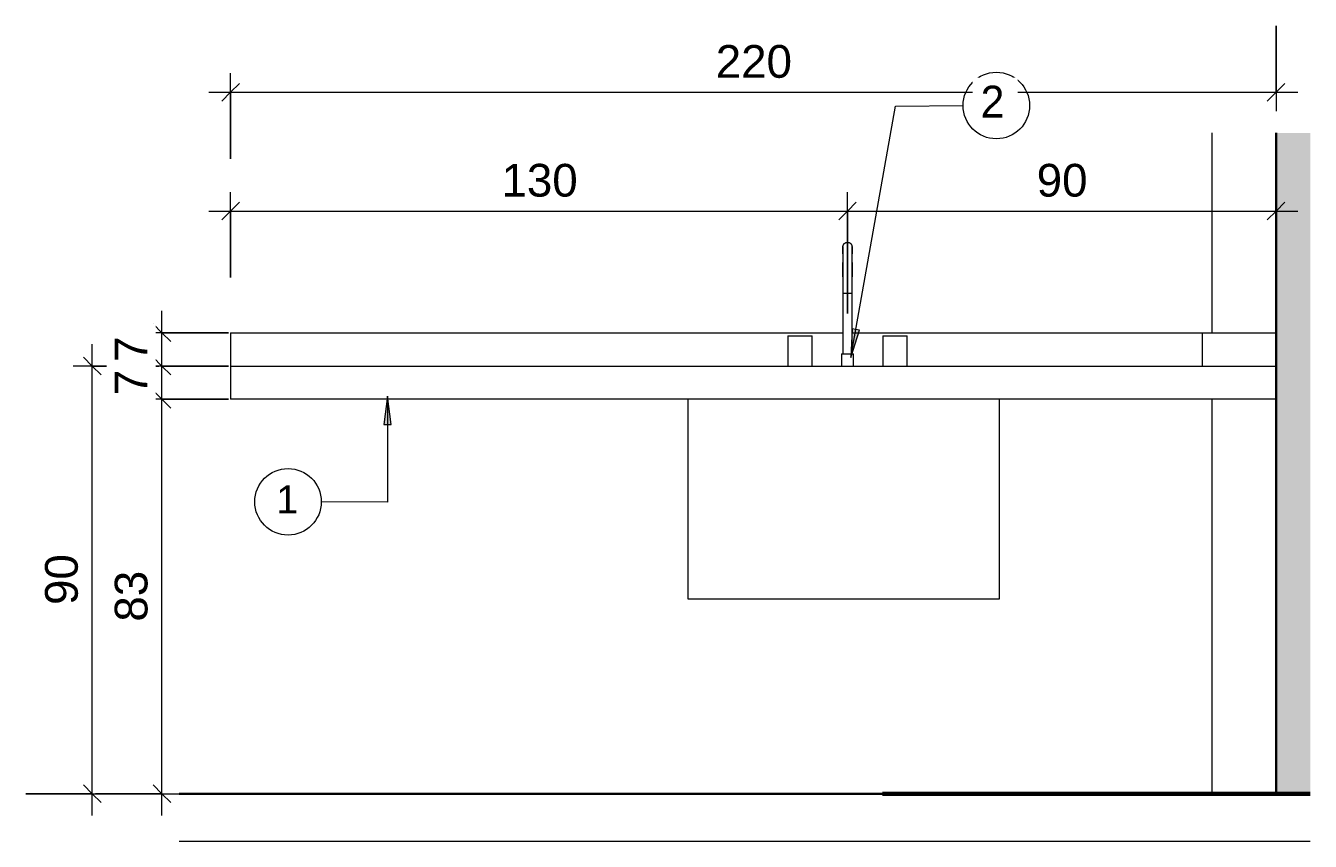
# Model space of a CAD drawing. Header units: metres. Extents: x -23.4 to 55.3, y -20.8 to 5.
# Tile 5 of 26: x -9.8 to -7.1, y -0.1 to 1.6. Entities that reach past the tile are written whole.
import ezdxf

# ---------------------------------------------------------------- set-up
doc = ezdxf.new("R2010")
doc.units = ezdxf.units.M
doc.layers.get('DEFPOINTS').update_dxf_attribs({"lineweight": 18})
for name, color, linetype, lineweight in [('6-MAGENTA', 7, 'Continuous', 18), ('A-ANNO-DIMS', 211, 'Continuous', 9), ('A-ANNO-DIMS-20', 211, 'Continuous', 9), ('A-ANNO-KEYN', 231, 'Continuous', 9), ('A-FLOR', 192, 'Continuous', 18), ('A-GENM', 13, 'Continuous', 18), ('A-WALL', 113, 'Continuous', 18), ('A-WALL-PATT', 111, 'Continuous', 35), ('ARQ-ALV-MEDIA', 7, 'Continuous', 18), ('ARQ-COTAS', 7, 'Continuous', 18), ('ARQ-LAY-EQUIP', 7, 'Continuous', 18), ('COTAS', 7, 'Continuous', 18), ('DETALHES_CTR35', 7, 'Continuous', 18), ('ESQUADRIAS', 250, 'Continuous', 35), ('G-ANNO-TEXT', 231, 'Continuous', 9), ('P-SANR-FIXT', 6, 'Continuous', 18), ('PAREDES', 10, 'Continuous', 70), ('Projeto da acquasoft Caldas NovasMOD_dwg', 8, 'Continuous', 18)]:
    doc.layers.add(name, color=color, linetype=linetype, lineweight=lineweight)
doc.styles.add('Arial_2', font='arial.ttf', dxfattribs={"height": 0.068847})
doc.styles.add('Arial_3', font='arial.ttf', dxfattribs={"height": 0.059012})
doc.styles.add('Century Gothic_1', font='GOTHIC.TTF', dxfattribs={"height": 0.067065})
doc.dimstyles.new('COTA_BANHOS_1__20_4', dxfattribs={"dimscale": 0.3048, "dimtxt": 0.07, "dimasz": 0.121391, "dimexe": 0.131234, "dimexo": 0.0625, "dimgap": 0.032808, "dimtad": 1, "dimdec": 0, "dimlfac": 100, "dimzin": 0, "dimdsep": 46, "dimtxsty": 'Arial_2', "dimblk1": 'OBLIQUE', "dimblk2": 'OBLIQUE', "dimsah": 1, "dimcen": 0.09, "dimdle": 0.150919, "dimazin": 0, "dimtfac": 1, "dimtdec": 4, "dimtix": 1, "dimtmove": 0, "dimatfit": 3, "dimfxl": 0.459318, "dimfxlon": 1, "dimtvp": 1, "dimtfill": 1, "dimtolj": 1, "dimtzin": 0, "dimarcsym": 2})
doc.dimstyles.new('COTA_BANHOS_1__20_5', dxfattribs={"dimscale": 0.3048, "dimtxt": 0.07, "dimasz": 0.121391, "dimexe": 0.131234, "dimexo": 0.0625, "dimgap": 0.032808, "dimtad": 1, "dimdec": 0, "dimlfac": 100, "dimzin": 0, "dimdsep": 46, "dimtxsty": 'Arial_2', "dimblk1": 'OBLIQUE', "dimblk2": 'OBLIQUE', "dimsah": 1, "dimcen": 0.09, "dimdle": 0.150919, "dimazin": 0, "dimtfac": 1, "dimtdec": 4, "dimtix": 1, "dimtmove": 0, "dimatfit": 3, "dimfxl": 0.459318, "dimfxlon": 1, "dimtvp": 1, "dimtfill": 1, "dimtolj": 1, "dimtzin": 0, "dimarcsym": 2})
doc.dimstyles.new('COTA_BANHOS_1__20_6', dxfattribs={"dimscale": 0.3048, "dimtxt": 0.07, "dimasz": 0.121391, "dimexe": 0.131234, "dimexo": 0.0625, "dimgap": 0.032808, "dimtad": 1, "dimdec": 0, "dimlfac": 100, "dimzin": 0, "dimdsep": 46, "dimtxsty": 'Arial_2', "dimblk1": 'OBLIQUE', "dimblk2": 'OBLIQUE', "dimsah": 1, "dimcen": 0.09, "dimdle": 0.150919, "dimazin": 0, "dimtfac": 1, "dimtdec": 4, "dimtix": 1, "dimtmove": 0, "dimatfit": 3, "dimfxl": 0.459318, "dimfxlon": 1, "dimtvp": 1, "dimtfill": 1, "dimtolj": 1, "dimtzin": 0, "dimarcsym": 2})

# ---------------------------------------------------------------- blocks, each defined once
blk = doc.blocks.new('Projeto da acquasoft Caldas NovasMOD_dwg__Dot-1411859-Vista bancada carnes')
at = {"layer": 'COTAS'}
for p, q in [((28.344, 0), (28.304, 0)), ((28.364, 0), (28.404, 0)), ((28.404, 0), (28.364, 0))]:
    blk.add_line(p, q, dxfattribs=at)
blk = doc.blocks.new('Projeto da acquasoft Caldas NovasMOD_dwg-1411832-Vista bancada carnes')
at = {"lineweight": 18}
for p, q in [((26.5644, 0), (26.4644, 0)), ((26.4644, 0), (26.5644, 0)), ((26.7262, 0), (26.6262, 0)), ((26.6262, 0), (26.7262, 0)), ((26.7262, 0), (26.6262, 0)), ((26.6262, 0), (26.7262, 0)), ((26.7262, 0), (26.6262, 0)), ((26.6262, 0), (26.7262, 0)), ((26.7262, 0), (26.6262, 0)), ((26.7262, 0), (26.6262, 0)), ((26.6262, 0), (26.7262, 0))]:
    blk.add_line(p, q, dxfattribs=at)
at = {"lineweight": 18, "flags": 128}
blk.add_lwpolyline([(26.6262, 0), (26.7262, 0)], close=True, dxfattribs=at)
at = {"layer": '6-MAGENTA'}
for p, q in [((28.4343, 0), (26.0543, 0)), ((26.0543, 0), (28.4343, 0))]:
    blk.add_line(p, q, dxfattribs=at)
at = {"layer": 'ARQ-ALV-MEDIA'}
blk.add_line((26.0543, 0), (27.534, 0), dxfattribs=at)
blk.add_line((26.0543, 0), (27.534, 0), dxfattribs=at)
at = {"layer": 'ARQ-COTAS'}
blk.add_line((28.384, 0), (28.4343, 0), dxfattribs=at)
at = {"layer": 'ARQ-COTAS', "flags": 128}
blk.add_lwpolyline([(28.224, 0), (28.304, 0), (26.0543, 0)], dxfattribs=at)
at = {"layer": 'ARQ-LAY-EQUIP'}
for p, q in [((27.584, 0), (28.384, 0)), ((28.384, 0), (27.584, 0)), ((27.584, 0), (28.384, 0)), ((27.584, 0), (28.384, 0)), ((28.384, 0), (27.584, 0)), ((28.384, 0), (27.584, 0)), ((28.384, 0), (27.584, 0)), ((28.384, 0), (27.584, 0)), ((27.584, 0), (28.384, 0)), ((28.384, 0), (27.584, 0)), ((27.584, 0), (28.384, 0)), ((28.384, 0), (27.584, 0)), ((28.1071, 0), (28.1067, 0)), ((28.2879, 0), (28.1166, 0))]:
    blk.add_line(p, q, dxfattribs=at)
at = {"layer": 'ARQ-LAY-EQUIP', "flags": 128}
for points in [[(26.0543, 0), (26.3397, 0), (27.0397, 0)], [(27.0397, 0), (26.3397, 0), (26.0543, 0)], [(28.2974, 0), (28.1166, 0), (28.1067, 0)]]:
    blk.add_lwpolyline(points, dxfattribs=at)
at = {"layer": 'DEFPOINTS'}
blk.add_line((26.0543, 0), (28.4343, 0), dxfattribs=at)
at = {"layer": 'DETALHES_CTR35'}
for p, q in [((26.0543, 0), (28.4343, 0)), ((26.0543, 0), (28.4343, 0)), ((26.0543, 0), (28.384, 0)), ((28.384, 0), (26.0543, 0)), ((28.234, 0), (26.0543, 0)), ((26.0543, 0), (28.234, 0)), ((28.4343, 0), (28.384, 0)), ((28.384, 0), (28.4343, 0))]:
    blk.add_line(p, q, dxfattribs=at)
at = {"layer": 'ESQUADRIAS'}
blk.add_line((26.0543, 0), (27.534, 0), dxfattribs=at)
blk.add_line((26.0543, 0), (27.534, 0), dxfattribs=at)
at = {"layer": 'PAREDES'}
for p, q in [((28.4343, 0), (27.534, 0)), ((27.534, 0), (28.234, 0)), ((28.4343, 0), (27.534, 0)), ((27.534, 0), (28.234, 0)), ((28.4343, 0), (27.684, 0)), ((27.684, 0), (28.234, 0)), ((28.4343, 0), (27.684, 0)), ((27.684, 0), (28.234, 0)), ((28.384, 0), (28.4343, 0)), ((28.384, 0), (28.4343, 0))]:
    blk.add_line(p, q, dxfattribs=at)
blk.add_blockref('Projeto da acquasoft Caldas NovasMOD_dwg__Dot-1411859-Vista bancada carnes', (0, 0))
blk.add_blockref('Projeto da acquasoft Caldas NovasMOD_dwg__Dot-1411859-Vista bancada carnes', (0, 0))
blk = doc.blocks.new('Generic Models 8 - Generic Models 28-2376465-Vista bancada carnes')
at = {"layer": 'A-GENM'}
for p, q in [((26.1623, 0.9), (28.3623, 0.9)), ((26.1623, 0.9), (26.1623, 0.83)), ((28.3623, 0.83), (26.1623, 0.83))]:
    blk.add_line(p, q, dxfattribs=at)
blk = doc.blocks.new('Modelos genéricos 39 - Modelos genéricos 40-2376492-Vista bancada carnes')
at = {"layer": 'A-GENM'}
for p, q in [((26.1623, 0.97), (27.4509, 0.97)), ((26.1623, 0.97), (26.1623, 0.9)), ((27.4698, 0.97), (28.2073, 0.97)), ((28.2073, 0.97), (28.3623, 0.97)), ((28.2073, 0.9), (28.2073, 0.97))]:
    blk.add_line(p, q, dxfattribs=at)
blk = doc.blocks.new('M_Sink Kitchen-Single - 760 x 535mm-2443443-Vista bancada carnes')
at = {"layer": 'P-SANR-FIXT'}
for p, q in [((27.4508, 1.0873), (27.4508, 0.9254)), ((27.4508, 1.0873), (27.4508, 1.0524)), ((27.4699, 0.9254), (27.4699, 1.0873)), ((27.4699, 1.0524), (27.4699, 1.0873)), ((27.4604, 1.0524), (27.4511, 1.0524)), ((27.4697, 1.0524), (27.4604, 1.0524)), ((27.335, 0.9635), (27.335, 0.9)), ((27.335, 0.9635), (27.3858, 0.9635)), ((27.3858, 0.9), (27.3858, 0.9635)), ((27.535, 0.9635), (27.535, 0.9)), ((27.535, 0.9635), (27.5858, 0.9635)), ((27.5858, 0.9), (27.5858, 0.9635)), ((27.4477, 0.9254), (27.4477, 0.9)), ((27.4477, 0.9254), (27.4731, 0.9254)), ((27.4731, 0.9), (27.4731, 0.9254)), ((27.1243, 0.83), (27.1243, 0.41)), ((27.7801, 0.41), (27.7801, 0.83)), ((27.1243, 0.41), (27.1814, 0.41)), ((27.1814, 0.41), (27.7229, 0.41)), ((27.7229, 0.41), (27.7801, 0.41))]:
    blk.add_line(p, q, dxfattribs=at)
at = {"layer": 'P-SANR-FIXT', "flags": 128}
for points in [[(27.4508, 1.1508), (27.4509, 1.1512), (27.4509, 1.1516), (27.4509, 1.152), (27.451, 1.1523), (27.451, 1.1527), (27.4511, 1.1531), (27.4512, 1.1535), (27.4513, 1.1538), (27.4515, 1.1542), (27.4516, 1.1545), (27.4518, 1.1549), (27.4519, 1.1552), (27.4521, 1.1556), (27.4523, 1.1559), (27.4525, 1.1562), (27.4527, 1.1565), (27.453, 1.1568), (27.4532, 1.1571), (27.4535, 1.1574), (27.4537, 1.1577), (27.454, 1.1579), (27.4543, 1.1582), (27.4546, 1.1584), (27.4549, 1.1586), (27.4552, 1.1588), (27.4556, 1.159), (27.4559, 1.1592), (27.4562, 1.1594), (27.4566, 1.1596), (27.4569, 1.1597), (27.4573, 1.1598), (27.4576, 1.16), (27.458, 1.1601), (27.4584, 1.1601), (27.4588, 1.1602), (27.4591, 1.1603), (27.4595, 1.1603), (27.4599, 1.1603), (27.4603, 1.1603), (27.4604, 1.1603)], [(27.4508, 1.1358), (27.4508, 1.1363), (27.4508, 1.1378), (27.4508, 1.1393), (27.4508, 1.1408), (27.4508, 1.1421), (27.4508, 1.1433), (27.4508, 1.1445), (27.4508, 1.1455), (27.4508, 1.1465), (27.4508, 1.1474), (27.4508, 1.1482), (27.4508, 1.1488), (27.4508, 1.1494), (27.4508, 1.1499), (27.4508, 1.1503), (27.4508, 1.1506), (27.4508, 1.1507), (27.4508, 1.1508), (27.4508, 1.1508)], [(27.4508, 1.1508), (27.4508, 1.1508), (27.4508, 1.1506), (27.4508, 1.1504), (27.4508, 1.15), (27.4508, 1.1496), (27.4508, 1.149), (27.4508, 1.1484), (27.4508, 1.1476), (27.4508, 1.1468), (27.4508, 1.1458), (27.4508, 1.1448), (27.4508, 1.1436), (27.4508, 1.1424), (27.4508, 1.1411), (27.4508, 1.1397), (27.4508, 1.1383), (27.4508, 1.1367), (27.4508, 1.1351), (27.4508, 1.1334), (27.4508, 1.1316), (27.4508, 1.1297), (27.4508, 1.1278), (27.4508, 1.1258), (27.4508, 1.1237), (27.4508, 1.1216), (27.4508, 1.1195), (27.4508, 1.1173), (27.4508, 1.115), (27.4508, 1.1127), (27.4508, 1.1103), (27.4508, 1.1079), (27.4508, 1.1055), (27.4508, 1.1031), (27.4508, 1.1006), (27.4508, 1.0981), (27.4508, 1.0956), (27.4508, 1.0931), (27.4508, 1.0905), (27.4508, 1.088), (27.4508, 1.0873)], [(27.4604, 1.1603), (27.4608, 1.1603), (27.4611, 1.1603), (27.4615, 1.1603), (27.4619, 1.1602), (27.4623, 1.1602), (27.4626, 1.1601), (27.463, 1.16), (27.4634, 1.1599), (27.4637, 1.1597), (27.4641, 1.1596), (27.4644, 1.1594), (27.4648, 1.1593), (27.4651, 1.1591), (27.4654, 1.1589), (27.4658, 1.1587), (27.4661, 1.1585), (27.4664, 1.1582), (27.4667, 1.158), (27.4669, 1.1577), (27.4672, 1.1575), (27.4675, 1.1572), (27.4677, 1.1569), (27.468, 1.1566), (27.4682, 1.1563), (27.4684, 1.156), (27.4686, 1.1556), (27.4688, 1.1553), (27.4689, 1.155), (27.4691, 1.1546), (27.4693, 1.1543), (27.4694, 1.1539), (27.4695, 1.1536), (27.4696, 1.1532), (27.4697, 1.1528), (27.4698, 1.1524), (27.4698, 1.1521), (27.4699, 1.1517), (27.4699, 1.1513), (27.4699, 1.1509), (27.4699, 1.1508)], [(27.4699, 1.1508), (27.4699, 1.1508), (27.4699, 1.1506), (27.4699, 1.1504), (27.4699, 1.15), (27.4699, 1.1496), (27.4699, 1.149), (27.4699, 1.1484), (27.4699, 1.1476), (27.4699, 1.1468), (27.4699, 1.1458), (27.4699, 1.1448), (27.4699, 1.1436), (27.4699, 1.1424), (27.4699, 1.1411), (27.4699, 1.1397), (27.4699, 1.1383), (27.4699, 1.1367), (27.4699, 1.1358)], [(27.4699, 1.0873), (27.4699, 1.0899), (27.4699, 1.0924), (27.4699, 1.0949), (27.4699, 1.0974), (27.4699, 1.0999), (27.4699, 1.1024), (27.4699, 1.1049), (27.4699, 1.1073), (27.4699, 1.1097), (27.4699, 1.1121), (27.4699, 1.1144), (27.4699, 1.1166), (27.4699, 1.1189), (27.4699, 1.1211), (27.4699, 1.1232), (27.4699, 1.1252), (27.4699, 1.1273), (27.4699, 1.1292), (27.4699, 1.1311), (27.4699, 1.1329), (27.4699, 1.1346), (27.4699, 1.1363), (27.4699, 1.1378), (27.4699, 1.1393), (27.4699, 1.1408), (27.4699, 1.1421), (27.4699, 1.1433), (27.4699, 1.1445), (27.4699, 1.1455), (27.4699, 1.1465), (27.4699, 1.1474), (27.4699, 1.1482), (27.4699, 1.1488), (27.4699, 1.1494), (27.4699, 1.1499), (27.4699, 1.1503), (27.4699, 1.1506), (27.4699, 1.1507), (27.4699, 1.1508), (27.4699, 1.1508)], [(27.4508, 1.0873), (27.4508, 1.0899), (27.4508, 1.0924), (27.4508, 1.0949), (27.4508, 1.0974), (27.4508, 1.0999), (27.4508, 1.1024), (27.4508, 1.1049), (27.4508, 1.1073), (27.4508, 1.1097), (27.4508, 1.1121), (27.4508, 1.1144), (27.4508, 1.1166), (27.4508, 1.1179)], [(27.4699, 1.1179), (27.4699, 1.1173), (27.4699, 1.115), (27.4699, 1.1127), (27.4699, 1.1103), (27.4699, 1.1079), (27.4699, 1.1055), (27.4699, 1.1031), (27.4699, 1.1006), (27.4699, 1.0981), (27.4699, 1.0956), (27.4699, 1.0931), (27.4699, 1.0905), (27.4699, 1.088), (27.4699, 1.0873)]]:
    blk.add_lwpolyline(points, dxfattribs=at)
blk = doc.blocks.new('DIMBLOCK29-Vista bancada carnes')
at = {"layer": 'A-ANNO-DIMS-20'}
for p, q in [((-9.6962, -0.046), (-9.6962, 0.946)), ((-9.5562, 0.9), (-9.7362, 0.9)), ((-9.6962, 0.9), (-9.5562, 0.9)), ((-9.8362, 0), (-9.6562, 0)), ((-9.6962, 0), (-9.8362, 0))]:
    blk.add_line(p, q, dxfattribs=at)
at = {"layer": 'A-ANNO-DIMS-20', "lineweight": 25}
for p, q in [((-9.6962, 0.9), (-9.7147, 0.9185)), ((-9.6962, 0.9), (-9.6777, 0.8815)), ((-9.6962, 0), (-9.7147, 0.0185)), ((-9.6962, 0), (-9.6777, -0.0185))]:
    blk.add_line(p, q, dxfattribs=at)
at = {"layer": 'A-ANNO-DIMS-20', "color": 0, "insert": (-9.7955, 0.3972), "char_height": 0.06885, "width": 0.126646, "attachment_point": 1, "rotation": 90, "line_spacing_factor": 0.938532, "style": 'Arial_2', "bg_fill": 3, "box_fill_scale": 1.25, "bg_fill_color": 0, "bg_fill_transparency": 0}
blk.add_mtext('90', dxfattribs=at)
blk = doc.blocks.new('_Oblique')
at = {"color": 0, "linetype": 'ByBlock', "lineweight": -2}
blk.add_line((-0.5, -0.5), (0.5, 0.5), dxfattribs=at)
blk = doc.blocks.new('DIMBLOCK30-Vista bancada carnes')
at = {"layer": 'A-ANNO-DIMS-20', "lineweight": 25}
for p, q in [((-9.5494, 0.83), (-9.5679, 0.8485)), ((-9.5494, 0.83), (-9.5309, 0.8115)), ((-9.5494, 0), (-9.5679, 0.0185)), ((-9.5494, 0), (-9.5309, -0.0185))]:
    blk.add_line(p, q, dxfattribs=at)
at = {"layer": 'A-ANNO-DIMS-20'}
for p, q in [((-9.4094, 0.83), (-9.5894, 0.83)), ((-9.5494, -0.046), (-9.5494, 0.83)), ((-9.5494, 0.83), (-9.4094, 0.83)), ((-9.6894, 0), (-9.5094, 0)), ((-9.5494, 0), (-9.6894, 0))]:
    blk.add_line(p, q, dxfattribs=at)
at = {"layer": 'A-ANNO-DIMS-20', "color": 0, "insert": (-9.6488, 0.3622), "char_height": 0.06885, "width": 0.126646, "attachment_point": 1, "rotation": 90, "line_spacing_factor": 0.938532, "style": 'Arial_2', "bg_fill": 3, "box_fill_scale": 1.25, "bg_fill_color": 0, "bg_fill_transparency": 0}
blk.add_mtext('83', dxfattribs=at)
blk = doc.blocks.new('DIMBLOCK31-Vista bancada carnes')
at = {"layer": 'A-ANNO-DIMS-20'}
for p, q in [((-9.4094, 0.9), (-9.5894, 0.9)), ((-9.5494, 0.83), (-9.5494, 0.9)), ((-9.5494, 0.9), (-9.4094, 0.9)), ((-9.4094, 0.83), (-9.5894, 0.83)), ((-9.5494, 0.83), (-9.4094, 0.83))]:
    blk.add_line(p, q, dxfattribs=at)
at = {"layer": 'A-ANNO-DIMS-20', "lineweight": 25}
for p, q in [((-9.5494, 0.9), (-9.5679, 0.9185)), ((-9.5494, 0.9), (-9.5309, 0.8815)), ((-9.5494, 0.83), (-9.5679, 0.8485)), ((-9.5494, 0.83), (-9.5309, 0.8115))]:
    blk.add_line(p, q, dxfattribs=at)
at = {"layer": 'A-ANNO-DIMS-20', "color": 0, "insert": (-9.6488, 0.8386), "char_height": 0.0688, "width": 0.063323, "attachment_point": 1, "rotation": 90, "line_spacing_factor": 0.938532, "style": 'Arial_2', "bg_fill": 3, "box_fill_scale": 1.25, "bg_fill_color": 0, "bg_fill_transparency": 0}
blk.add_mtext('7', dxfattribs=at)
blk = doc.blocks.new('DIMBLOCK32-Vista bancada carnes')
at = {"layer": 'A-ANNO-DIMS-20'}
for p, q in [((-9.5494, 0.9), (-9.5494, 1.016)), ((-9.4094, 0.97), (-9.5894, 0.97)), ((-9.5494, 0.97), (-9.4094, 0.97)), ((-9.4094, 0.9), (-9.5894, 0.9)), ((-9.5494, 0.9), (-9.4094, 0.9))]:
    blk.add_line(p, q, dxfattribs=at)
at = {"layer": 'A-ANNO-DIMS-20', "lineweight": 25}
for p, q in [((-9.5494, 0.97), (-9.5679, 0.9885)), ((-9.5494, 0.97), (-9.5309, 0.9515)), ((-9.5494, 0.9), (-9.5679, 0.9185)), ((-9.5494, 0.9), (-9.5309, 0.8815))]:
    blk.add_line(p, q, dxfattribs=at)
at = {"layer": 'A-ANNO-DIMS-20', "color": 0, "insert": (-9.6488, 0.9086), "char_height": 0.0688, "width": 0.063323, "attachment_point": 1, "rotation": 90, "line_spacing_factor": 0.938532, "style": 'Arial_2', "bg_fill": 3, "box_fill_scale": 1.25, "bg_fill_color": 0, "bg_fill_transparency": 0}
blk.add_mtext('7', dxfattribs=at)
blk = doc.blocks.new('DIMBLOCK33-Vista bancada carnes')
at = {"layer": 'A-ANNO-DIMS-20'}
for p, q in [((-9.4049, 1.086), (-9.4049, 1.266)), ((-8.1068, 1.0104), (-8.1068, 1.266)), ((-9.4509, 1.226), (-8.1068, 1.226)), ((-9.4049, 1.226), (-9.4049, 1.086)), ((-8.1068, 1.226), (-8.1068, 1.0104))]:
    blk.add_line(p, q, dxfattribs=at)
at = {"layer": 'A-ANNO-DIMS-20', "lineweight": 25}
for p, q in [((-9.4049, 1.226), (-9.3864, 1.2445)), ((-8.1068, 1.226), (-8.0883, 1.2445)), ((-9.4049, 1.226), (-9.4234, 1.2075)), ((-8.1068, 1.226), (-8.1253, 1.2075))]:
    blk.add_line(p, q, dxfattribs=at)
at = {"layer": 'A-ANNO-DIMS-20', "color": 0, "insert": (-8.835, 1.3253), "char_height": 0.06885, "width": 0.189969, "attachment_point": 1, "line_spacing_factor": 0.938532, "style": 'Arial_2', "bg_fill": 3, "box_fill_scale": 1.25, "bg_fill_color": 0, "bg_fill_transparency": 0}
blk.add_mtext('130', dxfattribs=at)
blk = doc.blocks.new('DIMBLOCK34-Vista bancada carnes')
at = {"layer": 'A-ANNO-DIMS-20'}
for p, q in [((-8.1068, 1.0104), (-8.1068, 1.266)), ((-7.2049, 1.1048), (-7.2049, 1.266)), ((-8.1068, 1.226), (-7.1589, 1.226)), ((-8.1068, 1.226), (-8.1068, 1.0104)), ((-7.2049, 1.226), (-7.2049, 1.1048))]:
    blk.add_line(p, q, dxfattribs=at)
at = {"layer": 'A-ANNO-DIMS-20', "lineweight": 25}
for p, q in [((-8.1068, 1.226), (-8.0883, 1.2445)), ((-7.2049, 1.226), (-7.1864, 1.2445)), ((-8.1068, 1.226), (-8.1253, 1.2075)), ((-7.2049, 1.226), (-7.2234, 1.2075))]:
    blk.add_line(p, q, dxfattribs=at)
at = {"layer": 'A-ANNO-DIMS-20', "color": 0, "insert": (-7.7087, 1.3253), "char_height": 0.06885, "width": 0.126646, "attachment_point": 1, "line_spacing_factor": 0.938532, "style": 'Arial_2', "bg_fill": 3, "box_fill_scale": 1.25, "bg_fill_color": 0, "bg_fill_transparency": 0}
blk.add_mtext('90', dxfattribs=at)
blk = doc.blocks.new('DIMBLOCK35-Vista bancada carnes')
at = {"layer": 'A-ANNO-DIMS-20'}
for p, q in [((-7.2049, 1.616), (-7.2049, 1.436)), ((-7.2049, 1.476), (-7.2049, 1.616)), ((-9.4049, 1.336), (-9.4049, 1.516)), ((-9.4509, 1.476), (-7.1589, 1.476)), ((-9.4049, 1.476), (-9.4049, 1.336))]:
    blk.add_line(p, q, dxfattribs=at)
at = {"layer": 'A-ANNO-DIMS-20', "lineweight": 25}
for p, q in [((-9.4049, 1.476), (-9.3864, 1.4945)), ((-7.2049, 1.476), (-7.1864, 1.4945)), ((-9.4049, 1.476), (-9.4234, 1.4575)), ((-7.2049, 1.476), (-7.2234, 1.4575))]:
    blk.add_line(p, q, dxfattribs=at)
at = {"layer": 'A-ANNO-DIMS-20', "color": 0, "insert": (-8.3841, 1.5753), "char_height": 0.06885, "width": 0.189969, "attachment_point": 1, "line_spacing_factor": 0.938532, "style": 'Arial_2', "bg_fill": 3, "box_fill_scale": 1.25, "bg_fill_color": 0, "bg_fill_transparency": 0}
blk.add_mtext('220', dxfattribs=at)
blk = doc.blocks.new('M_Identificador de nota-chave - Texto da nota-chave-86548-Vista bancada carnes')
at = {"layer": 'A-ANNO-KEYN'}
blk.add_circle((26.2831, 0.6143), 0.07, dxfattribs=at)

msp = doc.modelspace()

# ---------------------------------------------------------------- hatches: boundary and pattern name
at = {"layer": 'A-ANNO-KEYN'}
for points in [[(-8.0999, 0.9176), (-8.0816, 0.9752), (-8.0972, 0.978)], [(-9.0748, 0.8368), (-9.0827, 0.7768), (-9.0669, 0.7768)]]:
    msp.add_hatch(color=256, dxfattribs=at).paths.add_polyline_path(points, flags=0)
at = {"layer": 'A-WALL-PATT', "lineweight": 18}
msp.add_hatch(color=256, dxfattribs=at).paths.add_polyline_path([(-7.2049, 0), (-7.1329, 0), (-7.1329, 1.3905), (-7.2049, 1.3905), (-7.2049, 0.6452)], flags=0)

# ---------------------------------------------------------------- linework, layer by layer
at = {"layer": 'A-ANNO-KEYN'}
for p, q in [((-8.0972, 0.978), (-8.0999, 0.9176)), ((-8.0999, 0.9176), (-8.0816, 0.9752)), ((-8.0816, 0.9752), (-8.0972, 0.978)), ((-9.0748, 0.8368), (-9.0827, 0.7768)), ((-9.0669, 0.7768), (-9.0748, 0.8368)), ((-9.0748, 0.8368), (-9.0748, 0.6132)), ((-9.0827, 0.7768), (-9.0669, 0.7768)), ((-9.0748, 0.6132), (-9.2141, 0.6143))]:
    msp.add_line(p, q, dxfattribs=at)
at = {"layer": 'A-FLOR'}
for p, q in [((-7.2049, 0), (-9.5129, 0)), ((-9.5129, -0.1), (-7.1329, -0.1))]:
    msp.add_line(p, q, dxfattribs=at)
at = {"layer": 'A-WALL'}
for p, q in [((-7.3399, 1.3905), (-7.3399, 0.97)), ((-7.3399, 0.83), (-7.3399, 0))]:
    msp.add_line(p, q, dxfattribs=at)
at = {"layer": 'A-WALL', "lineweight": 35}
for p, q in [((-7.2049, 1.3905), (-7.2049, 0)), ((-7.2049, 0), (-7.1329, 0))]:
    msp.add_line(p, q, dxfattribs=at)

# ---------------------------------------------------------------- block references
at = {"layer": 'A-ANNO-KEYN'}
msp.add_blockref('M_Identificador de nota-chave - Texto da nota-chave-86548-Vista bancada carnes', (-35.5672, 0), dxfattribs=at)
at = {"layer": 'A-GENM'}
for name in ['Modelos genéricos 39 - Modelos genéricos 40-2376492-Vista bancada carnes', 'Generic Models 8 - Generic Models 28-2376465-Vista bancada carnes']:
    msp.add_blockref(name, (-35.5672, 0), dxfattribs=at)
at = {"layer": 'P-SANR-FIXT'}
msp.add_blockref('M_Sink Kitchen-Single - 760 x 535mm-2443443-Vista bancada carnes', (-35.5672, 0), dxfattribs=at)
at = {"layer": 'Projeto da acquasoft Caldas NovasMOD_dwg', "color": 7}
msp.add_blockref('Projeto da acquasoft Caldas NovasMOD_dwg-1411832-Vista bancada carnes', (-35.5672, 0), dxfattribs=at)

# ---------------------------------------------------------------- dimensions: what is measured, and where the dimension line sits
at = {"layer": 'A-ANNO-DIMS'}
dim = msp.add_linear_dim(base=(-9.6962, 0.9), p1=(-9.8362, 0), p2=(-9.5562, 0.9), angle=90, dimstyle='COTA_BANHOS_1__20_6', override={"dimpost": '<>', "dimfxl": 0.94255}, dxfattribs=at)
dim.commit()
dim.dimension.update_dxf_attribs({"geometry": 'DIMBLOCK29-Vista bancada carnes', "text_midpoint": (-9.7414, 0.45)})

# ---------------------------------------------------------------- next in the draw order: texts
at = {"layer": 'A-ANNO-KEYN', "insert": (-9.2859, 0.6489), "char_height": 0.059, "width": 0.05472, "attachment_point": 2, "line_spacing_factor": 0.938532, "style": 'Arial_3', "bg_fill": 3, "box_fill_scale": 1.25, "bg_fill_color": 0, "bg_fill_transparency": 0}
msp.add_mtext('1', dxfattribs=at)

# ---------------------------------------------------------------- next in the draw order: dimensions: what is measured, and where the dimension line sits
at = {"layer": 'A-ANNO-DIMS'}
dim = msp.add_linear_dim(base=(-9.5494, 0.83), p1=(-9.6894, 0), p2=(-9.4094, 0.83), angle=90, dimstyle='COTA_BANHOS_1__20_6', override={"dimpost": '<>', "dimfxl": 0.875957}, dxfattribs=at)
dim.commit()
dim.dimension.update_dxf_attribs({"geometry": 'DIMBLOCK30-Vista bancada carnes', "text_midpoint": (-9.5946, 0.415)})

# ---------------------------------------------------------------- next in the draw order: dimensions: what is measured, and where the dimension line sits
dim = msp.add_linear_dim(base=(-9.5494, 0.9), p1=(-9.4094, 0.83), p2=(-9.4094, 0.9), angle=90, dimstyle='COTA_BANHOS_1__20_6', override={"dimpost": '<>', "dimfxl": 0.07}, dxfattribs=at)
dim.commit()
dim.dimension.update_dxf_attribs({"geometry": 'DIMBLOCK31-Vista bancada carnes', "text_midpoint": (-9.5939, 0.865)})

# ---------------------------------------------------------------- next in the draw order: dimensions: what is measured, and where the dimension line sits
dim = msp.add_linear_dim(base=(-9.5494, 0.97), p1=(-9.4094, 0.9), p2=(-9.4094, 0.97), angle=90, dimstyle='COTA_BANHOS_1__20_6', override={"dimpost": '<>', "dimfxl": 0.07}, dxfattribs=at)
dim.commit()
dim.dimension.update_dxf_attribs({"geometry": 'DIMBLOCK32-Vista bancada carnes', "text_midpoint": (-9.5939, 0.935)})

# ---------------------------------------------------------------- next in the draw order: dimensions: what is measured, and where the dimension line sits
dim = msp.add_linear_dim(base=(-8.1068, 1.226), p1=(-9.4049, 1.086), p2=(-8.1068, 1.0104), dimstyle='COTA_BANHOS_1__20_4', override={"dimpost": '<>', "dimfxl": 1.300302}, dxfattribs=at)
dim.commit()
dim.dimension.update_dxf_attribs({"geometry": 'DIMBLOCK33-Vista bancada carnes', "text_midpoint": (-8.7559, 1.2712)})

# ---------------------------------------------------------------- next in the draw order: dimensions: what is measured, and where the dimension line sits
dim = msp.add_linear_dim(base=(-7.2049, 1.226), p1=(-8.1068, 1.0104), p2=(-7.2049, 1.1048), dimstyle='COTA_BANHOS_1__20_5', override={"dimpost": '<>', "dimfxl": 0.906825}, dxfattribs=at)
dim.commit()
dim.dimension.update_dxf_attribs({"geometry": 'DIMBLOCK34-Vista bancada carnes', "text_midpoint": (-7.6559, 1.2712)})

# ---------------------------------------------------------------- next in the draw order: dimensions: what is measured, and where the dimension line sits
dim = msp.add_linear_dim(base=(-7.2049, 1.476), p1=(-9.4049, 1.336), p2=(-7.2049, 1.616), dimstyle='COTA_BANHOS_1__20_6', override={"dimpost": '<>', "dimfxl": 2.217747}, dxfattribs=at)
dim.commit()
dim.dimension.update_dxf_attribs({"geometry": 'DIMBLOCK35-Vista bancada carnes', "text_midpoint": (-8.3049, 1.5212)})

# ---------------------------------------------------------------- next in the draw order: linework, layer by layer
at = {"layer": 'A-ANNO-KEYN'}
for p, q in [((-8.0999, 0.9176), (-8.0056, 1.4469)), ((-8.0056, 1.4469), (-7.8635, 1.4479))]:
    msp.add_line(p, q, dxfattribs=at)

# ---------------------------------------------------------------- next in the draw order: block references
msp.add_blockref('M_Identificador de nota-chave - Texto da nota-chave-86548-Vista bancada carnes', (-34.0767, 0.8337), dxfattribs=at)

# ---------------------------------------------------------------- next in the draw order: texts
at = {"layer": 'A-ANNO-KEYN', "insert": (-7.7953, 1.4826), "char_height": 0.059, "width": 0.05472, "attachment_point": 2, "line_spacing_factor": 0.938532, "style": 'Arial_3', "bg_fill": 3, "box_fill_scale": 1.25, "bg_fill_color": 0, "bg_fill_transparency": 0}
msp.add_mtext('3', dxfattribs=at)

# ---------------------------------------------------------------- next in the draw order: texts
at = {"layer": 'G-ANNO-TEXT', "color": 7, "insert": (-7.8266, 1.4899), "char_height": 0.0671, "width": 0.061317, "attachment_point": 1, "line_spacing_factor": 0.984117, "style": 'Century Gothic_1', "bg_fill": 3, "box_fill_scale": 1.25, "bg_fill_color": 0, "bg_fill_transparency": 0}
msp.add_mtext('2', dxfattribs=at)

doc.saveas('drawing.dxf')
